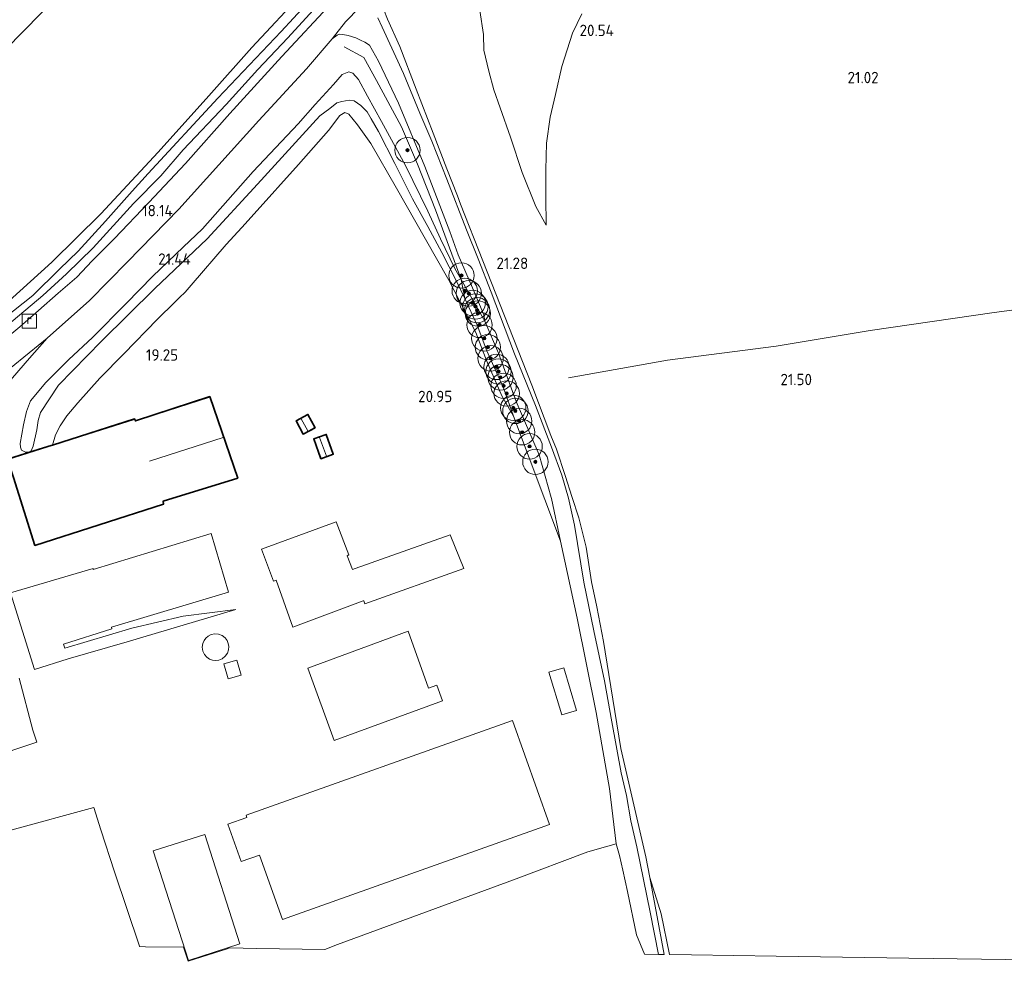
# Model space of a CAD drawing. Extents: x 196936 to 200438, y 361224 to 364196.
# Tile 152 of 256: x 199595 to 199750, y 361544 to 361692. Entities that reach past the tile are written whole.
import ezdxf
from ezdxf.enums import TextEntityAlignment as Align

# ---------------------------------------------------------------- set-up
doc = ezdxf.new("R2010")
doc.units = 0
for name, color, linetype, lineweight in [('B-ME-GR-BOOM-S', 90, 'Continuous', 25), ('B-ME-GR-BOUWLAND_BRAAKLIGGEND-GV', 200, 'Continuous', 13), ('B-ME-GR-GRAS-GV', 60, 'Continuous', 13), ('B-ME-GW-TALUD_KRUIN-G', 90, 'Continuous', 18), ('B-ME-GW-TALUD_TEEN-G', 90, 'Continuous', 18), ('B-ME-IE-TERREINAFSCHEIDING_KUNSTMATIG_HEKWERK-G', 20, 'IE-TERREINAFSCHEIDING-KUNSTMATIG', 18), ('B-ME-KG-KADASTRAAL_DAKRAND-G', 170, 'Continuous', 18), ('B-ME-KG-KADASTRAAL_NOK-G', 10, 'Continuous', 18), ('B-ME-OG-BEBOUWING_SCHUUR-GV', 7, 'Continuous', 35), ('B-ME-OG-BREUKLIJN-G', 7, 'Continuous', 18), ('B-ME-OG-HOOGTELIJN-G', 7, 'Continuous', 18), ('B-ME-OG-HOOGTEPUNT-S', 7, 'Continuous', 25), ('B-ME-OG-TERREIN_ERF-GV', 7, 'Continuous', 18), ('B-ME-RI-GWA_RIOOLPUT-S', 30, 'Continuous', 25), ('B-ME-VH-VERHARDING_ASFALT-GV', 252, 'Continuous', 18), ('B-ME-VH-VERHARDING_HALFVERHARDING-GV', 252, 'Continuous', 18)]:
    doc.layers.add(name, color=color, linetype=linetype, lineweight=lineweight)
doc.styles.add('NLCS-ISO', font='NLCS-ISO.ttf')
doc.styles.add('NLCS-ISO-ANNOTATIVE-T18', font='NLCS-ISO.ttf', dxfattribs={"height": 1.8})
doc.linetypes.add('IE-TERREINAFSCHEIDING-KUNSTMATIG', pattern='A,4,[82,NLCS.SHX,S=0.75,R=90,X=0,Y=0],4,-2', length=10)

# ---------------------------------------------------------------- blocks, each defined once
blk = doc.blocks.new('SAL-HOOGTELABEL-SO')
at = {"color": 0, "linetype": 'ByBlock', "lineweight": -2, "style": 'NLCS-ISO-ANNOTATIVE-T18'}
blk.add_attdef('HOOGTE', text='', height=1.8, dxfattribs=at).set_placement((2.79, 0), align=Align.RIGHT)
blk = doc.blocks.new('SGR-BOOM_01-SO')
at = {"linetype": 'ByBlock', "lineweight": 18}
h = blk.add_hatch(color=0, dxfattribs=at)
h.dxf.hatch_style = 1
edge = h.paths.add_edge_path()
edge.add_arc((0, 0), 0.25, 0, 360)
at = {"color": 0, "linetype": 'ByBlock', "lineweight": 18}
for radius in [2, 0.25]:
    blk.add_circle((0, 0), radius, dxfattribs=at)
blk = doc.blocks.new('SRI-PUT_INSPECTIEPUT_RIOOLPUT-SO')
at = {"color": 0, "linetype": 'ByBlock', "lineweight": 18}
blk.add_lwpolyline([(-1.12, -1.12), (1.12, -1.12), (1.12, 1.12), (-1.12, 1.12)], close=True, dxfattribs=at)
at = {"color": 0, "linetype": 'ByBlock', "lineweight": 18, "style": 'NLCS-ISO'}
blk.add_text('r', height=1.5, dxfattribs=at).set_placement((0, 0.28), align=Align.MIDDLE_CENTER)

msp = doc.modelspace()

# ---------------------------------------------------------------- linework, layer by layer
at = {"layer": 'B-ME-GR-BOUWLAND_BRAAKLIGGEND-GV'}
msp.add_polyline3d([(199684.247, 361818.269, 15.487), (199680.874, 361798.123, 15.637), (199675.002, 361791.522, 15.682), (199666.846, 361775.087, 15.745), (199657.582, 361782.459, 15.694), (199649.14, 361778.816, 15.682), (199647.561, 361768.765, 15.698), (199650.246, 361755.7, 15.749), (199650.284, 361753.268, 15.788), (199647.228, 361740.695, 15.792), (199638.736, 361733.55, 15.674), (199629.355, 361743.534, 15.423), (199625.325, 361742.536, 15.501), (199624.858, 361733.438, 15.717), (199623.609, 361727.914, 15.859), (199619.642, 361718.703, 15.855), (199618.211, 361714.127, 15.832), (199606.437, 361701.726, 15.889), (199598.123, 361692.778, 15.982), (199583.979, 361678.435, 16.054)], dxfattribs=at)
at = {"layer": 'B-ME-GR-GRAS-GV'}
for points in [[(199583.979, 361678.435, 16.054), (199598.123, 361692.778, 15.982), (199606.437, 361701.726, 15.889), (199618.211, 361714.127, 15.832), (199630.317, 361726.504, 15.772), (199634.462, 361731.053, 15.757), (199642.748, 361719.044, 16.24), (199649.93, 361708.128, 16.948), (199648.753, 361706.421, 17.323), (199645.747, 361703.021, 17.42), (199639.54, 361696.269, 17.347), (199631.253, 361687.393, 17.255), (199624.508, 361679.771, 17.501), (199616.514, 361670.908, 17.655), (199607.492, 361661.21, 17.735), (199599.796, 361653.605, 17.844), (199591.346, 361645.972, 17.844)], [(199591.346, 361645.972, 17.844), (199599.796, 361653.605, 17.844), (199607.492, 361661.21, 17.735), (199616.514, 361670.908, 17.655), (199624.508, 361679.771, 17.501), (199631.253, 361687.393, 17.255), (199639.54, 361696.269, 17.347), (199645.747, 361703.021, 17.42), (199648.753, 361706.421, 17.323), (199649.93, 361708.128, 16.948), (199651.383, 361707.153, 17.686), (199645.591, 361700.471, 17.866), (199635.89, 361689.922, 17.953), (199625.927, 361679.401, 18.055), (199614.927, 361667.522, 18.157), (199612.452, 361664.785, 18.056), (199608.257, 361660.046, 18.088), (199603.935, 361655.296, 18.125), (199600.98, 361652.465, 18.117), (199596.807, 361648.344, 18.141), (199592.215, 361644.738, 18.21)], [(199592.215, 361644.738, 18.21), (199596.807, 361648.344, 18.141), (199600.98, 361652.465, 18.117), (199603.935, 361655.296, 18.125), (199608.257, 361660.046, 18.088), (199612.452, 361664.785, 18.056), (199614.927, 361667.522, 18.157), (199625.927, 361679.401, 18.055), (199635.89, 361689.922, 17.953), (199645.591, 361700.471, 17.866)], [(199644.393, 361697.067, 17.862), (199636.929, 361688.917, 17.929), (199632.248, 361683.914, 17.959), (199627.218, 361678.417, 17.978), (199620.487, 361671.247, 18.045), (199616.954, 361667.202, 18.075), (199612.655, 361662.839, 18.09), (199606.266, 361655.818, 18.158), (199602.071, 361651.737, 18.184), (199598.341, 361648.316, 18.158), (199589.66, 361641.031, 18.296)], [(199652.62, 361691.826, 18.669), (199654.567, 361687.558, 18.886), (199657.147, 361680.832, 19.508), (199659.844, 361673.916, 20.025), (199661.998, 361668.302, 20.364), (199663.65, 361664.046, 20.662), (199664.162, 361662.728, 20.754), (199667.678, 361653.795, 21.318), (199671.738, 361643.397, 21.731), (199675.362, 361634.236, 21.85), (199678.387, 361626.311, 21.98), (199679.285, 361624.114, 22.062), (199680.667, 361619.858, 22.027), (199681.7, 361616.7, 22.106), (199682.764, 361613.333, 22.122), (199683.931, 361608.687, 22.181), (199684.753, 361603.272, 22.078), (199685.596, 361599.31, 22.039), (199686.649, 361593.841, 22.031), (199687.526, 361588.656, 21.999), (199689.369, 361577.028, 22.039), (199693.342, 361559.952, 21.934), (199693.949, 361556.696, 21.902), (199696.208, 361544.577, 21.784), (199695.307, 361544.591, 21.77), (199693.987, 361551.216, 21.819), (199691.889, 361561.513, 21.875), (199690.975, 361565.612, 21.886), (199690.263, 361569.585, 21.853), (199689.42, 361573.167, 21.965), (199687.976, 361581.196, 21.987), (199686.815, 361587.658, 21.972), (199685.138, 361595.512, 22.021), (199683.572, 361603.185, 22.025), (199682.08, 361612.147, 22.055), (199681.128, 361616.408, 22.044), (199680.103, 361620.033, 22.021), (199678.496, 361624.449, 21.946), (199675.973, 361631.003, 21.905), (199672.632, 361639.135, 21.714), (199668.98, 361648.878, 21.449), (199666.91, 361654.095, 21.18), (199665.074, 361658.68, 20.884), (199661.998, 361666.634, 20.312), (199659.618, 361672.655, 19.938), (199657.739, 361677.058, 19.627), (199655.184, 361683.313, 19.093), (199651.799, 361690.61, 18.528), (199651.145, 361692.071, 18.416)], [(199757.626, 361543.659, 21.509), (199734.75, 361544.001, 21.491), (199713.846, 361544.313, 21.35), (199700.532, 361544.512, 21.695), (199697.055, 361544.564, 21.582), (199695.748, 361550.995, 21.614), (199693.949, 361556.696, 21.902), (199693.342, 361559.952, 21.934), (199689.369, 361577.028, 22.039), (199687.526, 361588.656, 21.999), (199686.649, 361593.841, 22.031), (199685.596, 361599.31, 22.039), (199684.753, 361603.272, 22.078), (199683.931, 361608.687, 22.181), (199682.764, 361613.333, 22.122), (199681.7, 361616.7, 22.106), (199680.667, 361619.858, 22.027), (199679.285, 361624.114, 22.062), (199678.387, 361626.311, 21.98), (199675.362, 361634.236, 21.85), (199671.738, 361643.397, 21.731), (199667.678, 361653.795, 21.318), (199664.162, 361662.728, 20.754), (199663.65, 361664.046, 20.662), (199661.998, 361668.302, 20.364), (199659.844, 361673.916, 20.025), (199657.147, 361680.832, 19.508), (199654.567, 361687.558, 18.886), (199652.62, 361691.826, 18.669)], [(199593.577, 361635.368, 18.54), (199596.252, 361638.46, 18.532), (199599.022, 361641.611, 18.497), (199605.694, 361647.563, 18.333), (199611.702, 361653.633, 18.269), (199619.783, 361661.924, 18.355), (199632.396, 361675.864, 18.146), (199639.872, 361684.015, 18.146), (199643.951, 361688.759, 18.138), (199644.728, 361689.304, 18.119), (199645.089, 361689.462, 18.134), (199645.606, 361689.421, 18.158), (199646.458, 361689.259, 18.225), (199647.632, 361688.901, 18.344), (199648.387, 361688.518, 18.407), (199649.052, 361688.241, 18.489), (199649.784, 361687.743, 18.627), (199651.212, 361685.218, 18.864), (199654.379, 361678.598, 19.285), (199658.541, 361668.624, 20.056), (199662.481, 361658.426, 20.731), (199663.762, 361654.755, 20.919), (199666.052, 361649.523, 21.283), (199667.829, 361645.284, 21.501), (199667.987, 361644.311, 21.594), (199664.25, 361650.84, 21.401), (199663.259, 361652.569, 21.445), (199661.005, 361657.253, 21.554), (199658.971, 361661.636, 21.562), (199655.467, 361668.778, 21.408), (199651.693, 361675.724, 21.37), (199649.483, 361679.712, 21.417), (199648.085, 361682.348, 21.48), (199647.194, 361683.367, 21.515), (199646.552, 361683.56, 21.539), (199645.518, 361683.117, 21.476), (199644.143, 361681.582, 21.444), (199641.253, 361678.425, 21.543), (199638.59, 361675.375, 21.637), (199631.469, 361667.878, 21.61), (199623.522, 361658.812, 21.676), (199620.441, 361655.94, 21.525), (199615.687, 361651.404, 21.376), (199611.504, 361647.056, 21.376), (199606.159, 361641.73, 21.376), (199602.461, 361638.237, 21.49), (199598.813, 361634.612, 21.655), (199596.433, 361631.767, 21.478), (199595.793, 361630.062, 21.564), (199595.303, 361627.96, 21.498), (199594.777, 361625.019, 21.388), (199594.853, 361624.478, 21.333), (199595.013, 361623.957, 21.313), (199595.636, 361623.69, 21.282), (199596.198, 361623.68, 21.242), (199596.528, 361623.885, 21.219), (199596.859, 361624.614, 21.274), (199597.419, 361627.184, 21.36), (199597.643, 361628.663, 21.486), (199598.009, 361629.915, 21.529), (199600.85, 361634.21, 21.49), (199607.578, 361641.17, 21.469), (199615.978, 361649.446, 21.463), (199624.262, 361657.265, 21.46), (199632.153, 361665.841, 21.505), (199641.974, 361676.648, 21.559), (199643.571, 361677.798, 21.498), (199644.667, 361678.67, 21.502), (199645.447, 361678.89, 21.474), (199646.628, 361679.096, 21.51), (199647.412, 361678.991, 21.49), (199648.452, 361678.26, 21.494), (199649.429, 361677.26, 21.474), (199650.092, 361676.133, 21.439), (199651.243, 361674.162, 21.364), (199653.808, 361669.107, 21.325), (199656.579, 361663.558, 21.467), (199658.982, 361659.188, 21.565), (199661.208, 361655.092, 21.492), (199663.508, 361650.604, 21.407), (199664.846, 361647.839, 21.448), (199666.76, 361643.65, 21.541), (199668.3, 361639.634, 21.67), (199670.991, 361633.642, 21.719), (199672.48, 361629.326, 21.689), (199670.653, 361632.512, 21.408), (199668.245, 361638.096, 21.15), (199666.556, 361642.515, 21.041), (199662.319, 361650.769, 20.839), (199658.627, 361657.204, 20.595), (199654.059, 361665.24, 20.406), (199650.019, 361672.262, 20.166), (199647.92, 361675.185, 20.134), (199646.544, 361676.886, 20.166), (199645.92, 361677.155, 20.17), (199645.162, 361676.687, 20.15), (199643.35, 361674.326, 20.111), (199638.606, 361668.978, 20.032), (199631.669, 361661.198, 20.044), (199629.724, 361659.02, 20.045), (199627.254, 361656.379, 19.873), (199621.743, 361649.971, 19.682), (199620.781, 361648.852, 19.686), (199619.882, 361648.029, 19.577), (199619.129, 361647.305, 19.503), (199616.425, 361644.626, 19.335), (199611.12, 361639.129, 19.305), (199607.35, 361635.33, 19.198), (199603.877, 361631.421, 19.292), (199602.137, 361629.366, 19.292), (199601.087, 361627.835, 19.273), (199600.38, 361626.384, 19.249), (199599.869, 361624.793, 19.234), (199599.648, 361624.723, 19.312), (199597.788, 361624.133, 20.445), (199593.658, 361622.822, 20.471)]]:
    msp.add_polyline3d(points, dxfattribs=at)
for points in [[(199649.483, 361679.712, 21.417), (199651.693, 361675.724, 21.37), (199655.467, 361668.778, 21.408), (199658.971, 361661.636, 21.562), (199661.005, 361657.253, 21.554), (199663.259, 361652.569, 21.445), (199664.25, 361650.84, 21.401), (199664.846, 361647.839, 21.448), (199663.508, 361650.604, 21.407), (199661.208, 361655.092, 21.492), (199658.982, 361659.188, 21.565), (199656.579, 361663.558, 21.467), (199653.808, 361669.107, 21.325), (199651.243, 361674.162, 21.364), (199650.092, 361676.133, 21.439), (199649.429, 361677.26, 21.474), (199648.452, 361678.26, 21.494), (199647.412, 361678.991, 21.49), (199646.628, 361679.096, 21.51), (199645.447, 361678.89, 21.474), (199644.667, 361678.67, 21.502), (199643.571, 361677.798, 21.498), (199641.974, 361676.648, 21.559), (199632.153, 361665.841, 21.505), (199624.262, 361657.265, 21.46), (199615.978, 361649.446, 21.463), (199607.578, 361641.17, 21.469), (199600.85, 361634.21, 21.49), (199598.009, 361629.915, 21.529), (199597.643, 361628.663, 21.486), (199597.419, 361627.184, 21.36), (199596.859, 361624.614, 21.274), (199596.528, 361623.885, 21.219), (199596.198, 361623.68, 21.242), (199595.636, 361623.69, 21.282), (199595.013, 361623.957, 21.313), (199594.853, 361624.478, 21.333), (199594.777, 361625.019, 21.388), (199595.303, 361627.96, 21.498), (199595.793, 361630.062, 21.564), (199596.433, 361631.767, 21.478), (199598.813, 361634.612, 21.655), (199602.461, 361638.237, 21.49), (199606.159, 361641.73, 21.376), (199611.504, 361647.056, 21.376), (199615.687, 361651.404, 21.376), (199620.441, 361655.94, 21.525), (199623.522, 361658.812, 21.676), (199631.469, 361667.878, 21.61), (199638.59, 361675.375, 21.637), (199641.253, 361678.425, 21.543), (199644.143, 361681.582, 21.444), (199645.518, 361683.117, 21.476), (199646.552, 361683.56, 21.539), (199647.194, 361683.367, 21.515), (199648.085, 361682.348, 21.48)], [(199678.486, 361616.366, 21.926), (199679.914, 361609.654, 21.805), (199672.48, 361629.326, 21.689), (199670.991, 361633.642, 21.719), (199668.3, 361639.634, 21.67), (199666.76, 361643.65, 21.541), (199664.846, 361647.839, 21.448), (199664.25, 361650.84, 21.401), (199667.987, 361644.311, 21.594), (199670.141, 361639.276, 21.685), (199672.913, 361631.655, 21.764), (199676.516, 361623.271, 21.835), (199678.437, 361616.537, 21.924)], [(199591.589, 361631.794, 18.892), (199590.229, 361626.831, 18.872), (199587.687, 361629.266, 18.676), (199587.669, 361631.467, 18.559), (199590.397, 361634.183, 18.504), (199593.122, 361636.798, 18.468), (199596.188, 361639.312, 18.466), (199599.022, 361641.611, 18.497), (199596.252, 361638.46, 18.532), (199593.577, 361635.368, 18.54)]]:
    msp.add_polyline3d(points, close=True, dxfattribs=at)
at = {"layer": 'B-ME-GW-TALUD_KRUIN-G'}
for points in [[(199614.927, 361667.522, 18.157), (199625.927, 361679.401, 18.055), (199635.89, 361689.922, 17.953), (199645.591, 361700.471, 17.866), (199651.383, 361707.153, 17.686)], [(199638.59, 361675.375, 21.637), (199641.253, 361678.425, 21.543), (199644.143, 361681.582, 21.444), (199645.518, 361683.117, 21.476), (199646.552, 361683.56, 21.539), (199647.194, 361683.367, 21.515), (199648.085, 361682.348, 21.48), (199649.483, 361679.712, 21.417), (199651.693, 361675.724, 21.37)], [(199658.982, 361659.188, 21.565), (199656.579, 361663.558, 21.467), (199653.808, 361669.107, 21.325), (199651.243, 361674.162, 21.364), (199650.092, 361676.133, 21.439), (199649.429, 361677.26, 21.474), (199648.452, 361678.26, 21.494), (199647.412, 361678.991, 21.49), (199646.628, 361679.096, 21.51), (199645.447, 361678.89, 21.474), (199644.667, 361678.67, 21.502), (199643.571, 361677.798, 21.498), (199641.974, 361676.648, 21.559)], [(199641.974, 361676.648, 21.559), (199632.153, 361665.841, 21.505), (199624.262, 361657.265, 21.46), (199615.978, 361649.446, 21.463), (199607.578, 361641.17, 21.469), (199600.85, 361634.21, 21.49), (199598.009, 361629.915, 21.529)], [(199623.522, 361658.812, 21.676), (199631.469, 361667.878, 21.61), (199638.59, 361675.375, 21.637)], [(199651.693, 361675.724, 21.37), (199655.467, 361668.778, 21.408), (199658.971, 361661.636, 21.562)], [(199574.153, 361632.934, 18.412), (199576.029, 361633.907, 18.355), (199579.33, 361635.743, 18.343), (199582.676, 361637.775, 18.339), (199586.621, 361640.579, 18.29), (199592.215, 361644.738, 18.21), (199596.807, 361648.344, 18.141), (199600.98, 361652.465, 18.117), (199603.935, 361655.296, 18.125), (199608.257, 361660.046, 18.088), (199612.452, 361664.785, 18.056), (199614.927, 361667.522, 18.157)], [(199658.971, 361661.636, 21.562), (199661.005, 361657.253, 21.554), (199663.259, 361652.569, 21.445), (199664.25, 361650.84, 21.401), (199667.987, 361644.311, 21.594)], [(199598.813, 361634.612, 21.655), (199602.461, 361638.237, 21.49), (199606.159, 361641.73, 21.376), (199611.504, 361647.056, 21.376), (199615.687, 361651.404, 21.376), (199620.441, 361655.94, 21.525), (199623.522, 361658.812, 21.676)], [(199664.846, 361647.839, 21.448), (199663.508, 361650.604, 21.407), (199661.208, 361655.092, 21.492), (199658.982, 361659.188, 21.565)], [(199596.433, 361631.767, 21.478), (199598.813, 361634.612, 21.655)], [(199598.009, 361629.915, 21.529), (199597.643, 361628.663, 21.486), (199597.419, 361627.184, 21.36), (199596.859, 361624.614, 21.274), (199596.528, 361623.885, 21.219), (199596.198, 361623.68, 21.242), (199595.636, 361623.69, 21.282), (199595.013, 361623.957, 21.313), (199594.853, 361624.478, 21.333), (199594.777, 361625.019, 21.388), (199595.303, 361627.96, 21.498), (199595.793, 361630.062, 21.564), (199596.433, 361631.767, 21.478)]]:
    msp.add_polyline3d(points, dxfattribs=at)
at = {"layer": 'B-ME-GW-TALUD_TEEN-G'}
for points in [[(199591.589, 361631.794, 18.892), (199593.577, 361635.368, 18.54), (199596.252, 361638.46, 18.532), (199599.022, 361641.611, 18.497), (199605.694, 361647.563, 18.333), (199611.702, 361653.633, 18.269), (199619.783, 361661.924, 18.355), (199632.396, 361675.864, 18.146), (199639.872, 361684.015, 18.146), (199643.951, 361688.759, 18.138), (199644.728, 361689.304, 18.119), (199645.089, 361689.462, 18.134), (199645.606, 361689.421, 18.158), (199646.458, 361689.259, 18.225), (199647.632, 361688.901, 18.344), (199648.387, 361688.518, 18.407), (199649.052, 361688.241, 18.489), (199649.784, 361687.743, 18.627), (199651.212, 361685.218, 18.864), (199654.379, 361678.598, 19.285), (199658.541, 361668.624, 20.056), (199662.481, 361658.426, 20.731), (199663.762, 361654.755, 20.919)], [(199663.762, 361654.755, 20.919), (199666.052, 361649.523, 21.283), (199667.829, 361645.284, 21.501), (199667.987, 361644.311, 21.594)], [(199662.319, 361650.769, 20.839), (199666.556, 361642.515, 21.041), (199668.245, 361638.096, 21.15), (199670.653, 361632.512, 21.408), (199672.48, 361629.326, 21.689)]]:
    msp.add_polyline3d(points, dxfattribs=at)
at = {"layer": 'B-ME-IE-TERREINAFSCHEIDING_KUNSTMATIG_HEKWERK-G'}
for points in [[(199442.806, 361568.96, 16.786), (199456.534, 361577.738, 17.065), (199473.796, 361590.009, 16.903), (199488.498, 361600.594, 16.855), (199496.932, 361606.758, 16.84), (199505.072, 361613.755, 16.792), (199515.386, 361619.681, 16.588), (199527.537, 361628.665, 16.411), (199538.415, 361636.679, 16.348), (199545.914, 361641.469, 16.423), (199554.54, 361650.07, 16.432), (199565.234, 361660.211, 16.3), (199574.073, 361667.804, 16.216), (199583.979, 361678.435, 16.054), (199598.123, 361692.778, 15.982), (199606.437, 361701.726, 15.889), (199618.211, 361714.127, 15.832), (199630.317, 361726.504, 15.772), (199634.462, 361731.053, 15.757), (199642.748, 361719.044, 16.24), (199649.93, 361708.128, 16.948)], [(199591.346, 361645.972, 17.844), (199599.796, 361653.605, 17.844), (199607.492, 361661.21, 17.735), (199616.514, 361670.908, 17.655), (199624.508, 361679.771, 17.501), (199631.253, 361687.393, 17.255), (199639.54, 361696.269, 17.347), (199645.747, 361703.021, 17.42), (199648.753, 361706.421, 17.323), (199649.93, 361708.128, 16.948)], [(199680.667, 361619.858, 22.027), (199679.285, 361624.114, 22.062), (199678.387, 361626.311, 21.98), (199675.362, 361634.236, 21.85), (199671.738, 361643.397, 21.731), (199667.678, 361653.795, 21.318), (199664.162, 361662.728, 20.754), (199663.65, 361664.046, 20.662), (199661.998, 361668.302, 20.364), (199659.844, 361673.916, 20.025), (199657.147, 361680.832, 19.508), (199654.567, 361687.558, 18.886), (199652.62, 361691.826, 18.669), (199652.076, 361693.292, 18.511)], [(199645.817, 361687.495, 19.257), (199648.931, 361685.787, 19.82), (199650.904, 361682.167, 19.871), (199654.842, 361674.887, 20.276), (199657.378, 361669.03, 20.563)], [(199662.319, 361650.769, 20.839), (199658.627, 361657.204, 20.595), (199654.059, 361665.24, 20.406), (199650.019, 361672.262, 20.166), (199647.92, 361675.185, 20.134), (199646.544, 361676.886, 20.166), (199645.92, 361677.155, 20.17), (199645.162, 361676.687, 20.15), (199643.35, 361674.326, 20.111), (199638.606, 361668.978, 20.032), (199631.669, 361661.198, 20.044), (199629.724, 361659.02, 20.045), (199627.254, 361656.379, 19.873), (199621.743, 361649.971, 19.682), (199620.781, 361648.852, 19.686), (199619.882, 361648.029, 19.577), (199619.129, 361647.305, 19.503), (199616.425, 361644.626, 19.335), (199611.12, 361639.129, 19.305), (199607.35, 361635.33, 19.198), (199603.877, 361631.421, 19.292), (199602.137, 361629.366, 19.292), (199601.087, 361627.835, 19.273), (199600.38, 361626.384, 19.249), (199599.869, 361624.793, 19.234)], [(199657.378, 361669.03, 20.563), (199660.211, 361661.841, 21.008), (199664.25, 361650.84, 21.401), (199664.846, 361647.839, 21.448)], [(199681.167, 361635.363, 21.559), (199696.726, 361638.172, 21.571), (199713.833, 361640.375, 21.577), (199728.655, 361642.801, 21.538), (199748.172, 361645.673, 21.517), (199768.125, 361648.284, 21.427), (199787.048, 361651.24, 21.316), (199805.547, 361653.998, 21.214), (199815.922, 361655.465, 21.169), (199825.208, 361656.904, 21.235), (199829.995, 361657.343, 21.214)], [(199672.48, 361629.326, 21.689), (199670.991, 361633.642, 21.719), (199668.3, 361639.634, 21.67), (199666.76, 361643.65, 21.541), (199664.846, 361647.839, 21.448)]]:
    msp.add_polyline3d(points, dxfattribs=at)
at = {"layer": 'B-ME-KG-KADASTRAAL_DAKRAND-G'}
for points in [[(199597.155, 361609.04, 23.587), (199592.876, 361622.522, 21.512), (199612.794, 361628.833, 21.637), (199612.931, 361628.554, 21.424), (199624.645, 361632.345, 21.469), (199629.003, 361619.608, 21.917), (199617.266, 361615.97, 21.897), (199617.312, 361615.508, 23.517)], [(199639.38, 361626.574, 22.647), (199638.307, 361628.574, 22.679), (199640.09, 361629.531, 22.679), (199641.163, 361627.531, 22.679)], [(199642.188, 361622.703, 23.522), (199641.098, 361625.733, 23.542), (199642.956, 361626.401, 23.546), (199644.046, 361623.371, 23.546)]]:
    msp.add_polyline3d(points, close=True, dxfattribs=at)
at = {"layer": 'B-ME-KG-KADASTRAAL_NOK-G'}
for points in [[(199639.064, 361628.924, 23.524), (199640.099, 361627.016, 23.496)], [(199626.771, 361625.976, 24.67), (199615.183, 361622.256, 24.589)], [(199643.021, 361623.056, 23.813), (199641.944, 361625.984, 23.732)]]:
    msp.add_polyline3d(points, dxfattribs=at)
at = {"layer": 'B-ME-OG-BEBOUWING_SCHUUR-GV'}
for points in [[(199624.676, 361632.407, 19.804), (199629.067, 361619.575, 20.088), (199617.319, 361615.934, 19.804), (199617.365, 361615.473, 19.804), (199597.122, 361608.977, 19.627), (199593.723, 361619.687, 19.246), (199592.813, 361622.554, 19.804), (199593.658, 361622.822, 20.471), (199597.788, 361624.133, 20.445), (199599.648, 361624.723, 19.312), (199599.869, 361624.793, 19.234), (199612.819, 361628.893, 19.291), (199612.956, 361628.614, 19.267)], [(199641.231, 361627.511, 20.33), (199639.36, 361626.506, 20.33), (199638.239, 361628.594, 20.33), (199640.11, 361629.599, 20.33)], [(199644.006, 361623.304, 20.981), (199642.158, 361622.639, 21.023), (199641.034, 361625.763, 21.023), (199642.81, 361626.402, 20.886), (199642.986, 361626.465, 21.023), (199644.11, 361623.341, 21.023)]]:
    msp.add_polyline3d(points, close=True, dxfattribs=at)
at = {"layer": 'B-ME-OG-BREUKLIJN-G'}
msp.add_polyline3d([(199677.652, 361659.385, 21.181), (199676.032, 361662.329, 21.039), (199673.845, 361667.683, 20.762), (199672, 361673.28, 20.461), (199670.369, 361677.893, 20.082), (199669.374, 361680.73, 19.84), (199668.598, 361683.636, 19.745), (199667.837, 361686.945, 19.484), (199667.739, 361689.448, 19.215), (199667.206, 361693.189, 19.035)], dxfattribs=at)
at = {"layer": 'B-ME-OG-HOOGTELIJN-G'}
msp.add_polyline3d([(199683.257, 361692.684, 20.311), (199681.76, 361689.624, 20.37), (199680.08, 361684.413, 20.402), (199679.119, 361680.008, 20.556), (199678.263, 361676.39, 20.675), (199677.662, 361672.306, 20.782), (199677.561, 361668.103, 20.877), (199677.558, 361663.796, 20.975), (199677.652, 361659.385, 21.181)], dxfattribs=at)
at = {"layer": 'B-ME-OG-TERREIN_ERF-GV'}
for points in [[(199593.723, 361619.687, 19.246), (199597.122, 361608.977, 19.627), (199617.365, 361615.473, 19.804), (199617.319, 361615.934, 19.804), (199629.067, 361619.575, 20.088), (199624.676, 361632.407, 19.804), (199612.956, 361628.614, 19.267), (199612.819, 361628.893, 19.291), (199599.869, 361624.793, 19.234), (199600.38, 361626.384, 19.249), (199601.087, 361627.835, 19.273), (199602.137, 361629.366, 19.292), (199603.877, 361631.421, 19.292), (199607.35, 361635.33, 19.198), (199611.12, 361639.129, 19.305), (199616.425, 361644.626, 19.335), (199619.129, 361647.305, 19.503), (199619.882, 361648.029, 19.577), (199620.781, 361648.852, 19.686), (199621.743, 361649.971, 19.682), (199627.254, 361656.379, 19.873), (199629.724, 361659.02, 20.045), (199631.669, 361661.198, 20.044), (199638.606, 361668.978, 20.032), (199643.35, 361674.326, 20.111), (199645.162, 361676.687, 20.15), (199645.92, 361677.155, 20.17), (199646.544, 361676.886, 20.166), (199647.92, 361675.185, 20.134), (199650.019, 361672.262, 20.166), (199654.059, 361665.24, 20.406), (199658.627, 361657.204, 20.595), (199662.319, 361650.769, 20.839), (199666.556, 361642.515, 21.041), (199668.245, 361638.096, 21.15), (199670.653, 361632.512, 21.408), (199672.48, 361629.326, 21.689), (199679.914, 361609.654, 21.805), (199682.525, 361597.54, 21.898), (199685.534, 361582.67, 21.862), (199687.631, 361570.712, 21.886), (199688.661, 361562.021, 21.868), (199687.33, 361561.636, 21.538), (199684.18, 361560.724, 21.487), (199672.486, 361556.332, 21.312), (199659.187, 361551.447, 21.376), (199644.787, 361546.123, 21.202), (199642.766, 361545.376, 21.178), (199632.068, 361545.536, 21.253), (199627.751, 361545.601, 21.292), (199627.375, 361545.48, 21.333), (199621.226, 361543.503, 21.292), (199620.518, 361545.709, 21.292), (199614.539, 361545.798, 21.274), (199613.588, 361545.812, 21.292), (199613.565, 361545.882, 21.292), (199609.67, 361557.613, 21.285), (199607.505, 361564.195, 21.281), (199606.416, 361567.737, 21.391), (199593.338, 361564.152, 21.355)], [(199589.699, 361575.436, 21.46), (199597.415, 361578.009, 21.526), (199596.79, 361579.887, 21.395), (199594.657, 361588.099, 21.149)]]:
    msp.add_polyline3d(points, dxfattribs=at)
for points in [[(199638.239, 361628.594, 20.33), (199639.36, 361626.506, 20.33), (199641.231, 361627.511, 20.33), (199640.11, 361629.599, 20.33)], [(199641.034, 361625.763, 21.023), (199642.158, 361622.639, 21.023), (199644.006, 361623.304, 20.981), (199644.11, 361623.341, 21.023), (199642.986, 361626.465, 21.023), (199642.81, 361626.402, 20.886)], [(199644.545, 361612.707, 21.589), (199632.821, 361608.405, 20.978), (199634.692, 361603.346, 20.998), (199635.116, 361603.52, 21.022), (199637.717, 361596.111, 21.29), (199648.827, 361600.243, 21.589), (199648.898, 361600.272, 21.589), (199649.06, 361599.787, 21.589), (199664.643, 361605.365, 21.589), (199662.538, 361610.665, 21.589), (199647.562, 361605.361, 21.589), (199647.139, 361605.185, 21.589), (199646.313, 361607.37, 21.589), (199646.557, 361607.478, 21.589)], [(199611.626, 361593.781, 21.27), (199628.745, 361598.872, 20.966), (199620.466, 361597.869, 20.793), (199612.398, 361595.969, 20.538), (199601.833, 361592.799, 20.835), (199601.628, 361593.458, 20.71), (199609.24, 361595.837, 20.621), (199609.175, 361596.127, 20.554), (199627.58, 361601.64, 20.819), (199624.862, 361610.851, 20.167), (199606.308, 361605.181, 19.784), (199606.279, 361605.336, 19.874), (199593.269, 361601.497, 20.021), (199597.025, 361589.465, 21.133), (199602.351, 361591.133, 21.424)], [(199625.563, 361590.867, 21.25), (199626.092, 361590.934, 21.25), (199626.623, 361591.152, 21.25), (199627.091, 361591.524, 21.25), (199627.435, 361592.014, 21.25), (199627.622, 361592.557, 21.25), (199627.658, 361593.088, 21.25), (199627.573, 361593.561, 21.25), (199627.384, 361594.002, 21.25), (199627.062, 361594.427, 21.25), (199626.607, 361594.778, 21.25), (199626.051, 361594.997, 21.25), (199625.455, 361595.05, 21.25), (199624.891, 361594.941, 21.25), (199624.413, 361594.705, 21.25), (199624.046, 361594.396, 21.25), (199623.759, 361594.011, 21.25), (199623.552, 361593.52, 21.25), (199623.476, 361592.951, 21.25), (199623.564, 361592.359, 21.25), (199623.815, 361591.817, 21.25), (199624.192, 361591.383, 21.25), (199624.635, 361591.087, 21.25), (199625.087, 361590.923, 21.25)], [(199655.884, 361595.478, 21.634), (199640.081, 361589.665, 21.461), (199644.222, 361578.256, 21.634), (199661.308, 361584.507, 21.634), (199660.427, 361586.987, 21.634), (199659.109, 361586.502, 21.634)], [(199626.885, 361590.319, 21.378), (199627.543, 361587.985, 21.378), (199629.59, 361588.562, 21.378), (199628.932, 361590.896, 21.378)], [(199678.076, 361589.028, 21.921), (199680.091, 361582.316, 21.921), (199682.408, 361583.012, 21.921), (199680.393, 361589.724, 21.921)], [(199672.354, 361581.431, 21.587), (199630.364, 361566.509, 21.316), (199630.488, 361566.161, 21.233), (199627.515, 361565.105, 21.225), (199629.617, 361559.191, 21.119), (199632.507, 361560.219, 21.127), (199636.104, 361550.098, 21.095), (199678.176, 361565.049, 21.78)], [(199629.411, 361546.239, 21.292), (199623.867, 361563.487, 21.292), (199615.747, 361560.877, 21.292), (199621.291, 361543.629, 21.292)]]:
    msp.add_polyline3d(points, close=True, dxfattribs=at)
at = {"layer": 'B-ME-VH-VERHARDING_ASFALT-GV'}
for points in [[(199650.366, 361695.923, 17.988), (199646.005, 361691.4, 18.064), (199643.951, 361688.759, 18.138), (199639.872, 361684.015, 18.146), (199632.396, 361675.864, 18.146), (199619.783, 361661.924, 18.355), (199611.702, 361653.633, 18.269), (199605.694, 361647.563, 18.333), (199599.022, 361641.611, 18.497), (199596.188, 361639.312, 18.466), (199593.122, 361636.798, 18.468)], [(199592.834, 361641.816, 18.211), (199594.734, 361643.421, 18.184), (199597.654, 361645.952, 18.11), (199600.788, 361648.713, 18.137), (199603.699, 361651.206, 18.141), (199606.115, 361653.815, 18.125), (199609.665, 361657.323, 18.114), (199615.078, 361662.966, 18.063), (199620.814, 361669.136, 18.02), (199627.824, 361676.977, 17.992), (199636.021, 361685.946, 17.926), (199643.912, 361694.464, 17.82)]]:
    msp.add_polyline3d(points, dxfattribs=at)
at = {"layer": 'B-ME-VH-VERHARDING_HALFVERHARDING-GV'}
for points in [[(199589.66, 361641.031, 18.296), (199598.341, 361648.316, 18.158), (199602.071, 361651.737, 18.184), (199606.266, 361655.818, 18.158), (199612.655, 361662.839, 18.09), (199616.954, 361667.202, 18.075), (199620.487, 361671.247, 18.045), (199627.218, 361678.417, 17.978), (199632.248, 361683.914, 17.959), (199636.929, 361688.917, 17.929), (199644.393, 361697.067, 17.862)], [(199651.145, 361692.071, 18.416), (199651.799, 361690.61, 18.528), (199655.184, 361683.313, 19.093), (199657.739, 361677.058, 19.627), (199659.618, 361672.655, 19.938), (199661.998, 361666.634, 20.312), (199665.074, 361658.68, 20.884), (199666.91, 361654.095, 21.18), (199668.98, 361648.878, 21.449), (199672.632, 361639.135, 21.714), (199675.973, 361631.003, 21.905), (199678.496, 361624.449, 21.946), (199680.103, 361620.033, 22.021), (199681.128, 361616.408, 22.044), (199682.08, 361612.147, 22.055), (199683.572, 361603.185, 22.025), (199685.138, 361595.512, 22.021), (199686.815, 361587.658, 21.972), (199687.976, 361581.196, 21.987), (199689.42, 361573.167, 21.965), (199690.263, 361569.585, 21.853), (199690.975, 361565.612, 21.886), (199691.889, 361561.513, 21.875), (199693.987, 361551.216, 21.819), (199695.307, 361544.591, 21.77), (199693.142, 361544.623, 21.7562), (199691.837, 361547.65, 21.838), (199690.446, 361554.515, 21.823), (199689.683, 361557.873, 21.835), (199689.191, 361560.155, 21.85), (199688.661, 361562.021, 21.868), (199687.631, 361570.712, 21.886), (199685.534, 361582.67, 21.862), (199682.525, 361597.54, 21.898), (199679.914, 361609.654, 21.805), (199678.486, 361616.366, 21.926), (199678.437, 361616.537, 21.924), (199676.516, 361623.271, 21.835), (199672.913, 361631.655, 21.764), (199670.141, 361639.276, 21.685), (199667.987, 361644.311, 21.594), (199667.829, 361645.284, 21.501), (199666.052, 361649.523, 21.283), (199663.762, 361654.755, 20.919), (199662.481, 361658.426, 20.731), (199658.541, 361668.624, 20.056), (199654.379, 361678.598, 19.285), (199651.212, 361685.218, 18.864), (199649.784, 361687.743, 18.627), (199649.052, 361688.241, 18.489), (199648.387, 361688.518, 18.407), (199647.632, 361688.901, 18.344), (199646.458, 361689.259, 18.225), (199645.606, 361689.421, 18.158), (199645.089, 361689.462, 18.134), (199644.728, 361689.304, 18.119), (199643.951, 361688.759, 18.138), (199646.005, 361691.4, 18.064), (199650.366, 361695.923, 17.988)], [(199643.912, 361694.464, 17.82), (199636.021, 361685.946, 17.926), (199627.824, 361676.977, 17.992), (199620.814, 361669.136, 18.02), (199615.078, 361662.966, 18.063), (199609.665, 361657.323, 18.114), (199606.115, 361653.815, 18.125), (199603.699, 361651.206, 18.141), (199600.788, 361648.713, 18.137), (199597.654, 361645.952, 18.11), (199594.734, 361643.421, 18.184), (199592.834, 361641.816, 18.211)]]:
    msp.add_polyline3d(points, dxfattribs=at)

# ---------------------------------------------------------------- block references
at = {"layer": 'B-ME-GR-BOOM-S'}
for p in [(199655.786, 361671.214, 20.715), (199664.296, 361651.49, 21.68), (199664.813, 361649.064, 21.55), (199665.448, 361648.671, 21.558), (199666.058, 361647.153, 21.507), (199666.494, 361646.605, 21.48), (199666.759, 361646.017, 21.495), (199666.88, 361645.504, 21.519), (199667.141, 361643.704, 21.527), (199667.893, 361641.587, 21.558), (199668.454, 361640.201, 21.594), (199668.886, 361638.442, 21.609), (199669.819, 361637.09, 21.759), (199670.133, 361636.369, 21.747), (199670.441, 361635.447, 21.767), (199670.934, 361634.118, 21.775), (199671.417, 361632.913, 21.794), (199672.456, 361630.647, 21.83), (199672.787, 361630.164, 21.83), (199673.379, 361628.569, 21.881), (199673.85, 361626.801, 21.889), (199675.022, 361624.584, 21.924), (199675.94, 361622.144, 21.955)]:
    msp.add_blockref('SGR-BOOM_01-SO', p, dxfattribs=at)
at = {"layer": 'B-ME-OG-HOOGTEPUNT-S'}
for p, values in [((199685.5, 361689.176, 20.538), {'HOOGTE': '20.54'}), ((199727.202, 361681.756, 21.016), {'HOOGTE': '21.02'}), ((199616.031, 361660.804, 18.141), {'HOOGTE': '18.14'}), ((199618.859, 361653.169, 21.442), {'HOOGTE': '21.44'}), ((199672.023, 361652.506, 21.276), {'HOOGTE': '21.28'}), ((199616.876, 361638.07, 19.246), {'HOOGTE': '19.25'}), ((199716.706, 361634.208, 21.5), {'HOOGTE': '21.50'}), ((199660.054, 361631.538, 20.953), {'HOOGTE': '20.95'})]:
    msp.add_blockref('SAL-HOOGTELABEL-SO', p, dxfattribs=at).add_auto_attribs(values)
at = {"layer": 'B-ME-RI-GWA_RIOOLPUT-S'}
msp.add_blockref('SRI-PUT_INSPECTIEPUT_RIOOLPUT-SO', (199596.237, 361644.287, 18.133), dxfattribs=at)

doc.saveas('drawing.dxf')
